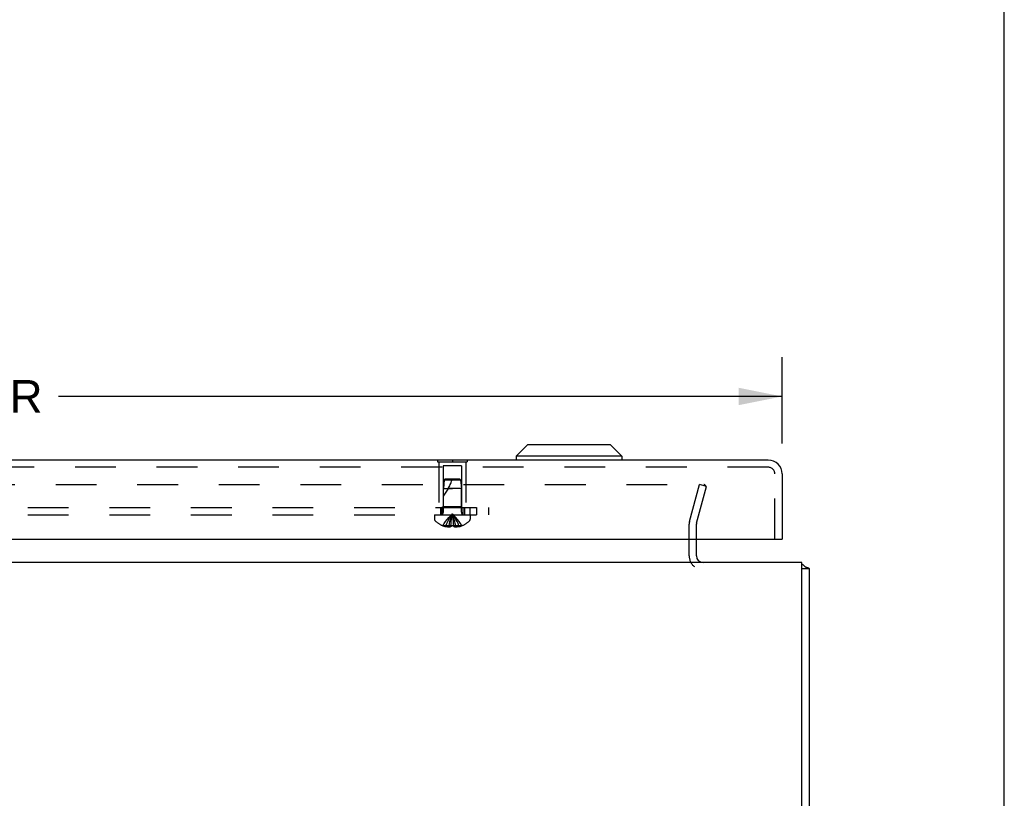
# Model space of a CAD drawing. Header units: inches. Extents: x 0 to 77.3, y 0 to 50.
# Tile 32 of 51: x 67 to 77.3, y 8.1 to 16.2. Entities that reach past the tile are written whole.
import ezdxf

# ---------------------------------------------------------------- set-up
doc = ezdxf.new("R2010")
doc.units = ezdxf.units.IN
doc.header["$LTSCALE"] = 4.25
doc.header["$MEASUREMENT"] = 0
doc.linetypes.add('HIDDEN', pattern=[0.2, 0.1, -0.1])
doc.layers.get('0').update_dxf_attribs({"linetype": 'CONTINUOUS'})
for name, color, linetype in [('DEFAULT_2', 8, 'HIDDEN'), ('DIMENSIONS', 7, 'CONTINUOUS'), ('REAR_DOOR', 7, 'CONTINUOUS'), ('SUBPANEL', 7, 'CONTINUOUS')]:
    doc.layers.add(name, color=color, linetype=linetype)
doc.styles.get("Standard").update_dxf_attribs({"font": 'arial.ttf'})
doc.dimstyles.new('DIMSTYLE_1', dxfattribs={"dimtxt": 0.340909, "dimasz": 0.454545, "dimexe": 0.09, "dimexo": 0.07, "dimgap": 0.0375, "dimtad": 0, "dimtih": 1, "dimtoh": 1, "dimzin": 4, "dimdsep": 46, "dimtxsty": 'Standard', "dimblk": '_FILLED', "dimblk1": '_FILLED', "dimblk2": '_FILLED', "dimcen": 0.09, "dimadec": 3, "dimazin": 1, "dimtfac": 1, "dimtdec": 3, "dimtofl": 0, "dimtmove": 0, "dimatfit": 3, "dimldrblk": '_FILLED', "dimfxl": 0, "dimtolj": 1, "dimtzin": 4, "dimarcsym": 0})

# ---------------------------------------------------------------- blocks, each defined once
blk = doc.blocks.new('_FILLED')
at = {"color": 0, "linetype": 'ByBlock'}
blk.add_solid([(0, 0), (-1, 0.2), (-1, -0.2)], dxfattribs=at)
blk = doc.blocks.new('*D4')
at = {"layer": 'DIMENSIONS', "color": 2, "linetype": 'Continuous'}
for p, q in [((55.332, 11.819), (55.332, 12.719)), ((74.957, 11.819), (74.957, 12.719)), ((55.332, 12.309), (62.873, 12.309)), ((74.957, 12.309), (67.416, 12.309))]:
    blk.add_line(p, q, dxfattribs=at)
at = {"layer": 'DIMENSIONS', "color": 2, "linetype": 'Continuous', "xscale": 0.4545454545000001, "yscale": 0.4545454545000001, "zscale": 0.4545454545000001, "rotation": 180}
blk.add_blockref('_FILLED', (55.332, 12.309), dxfattribs=at)
at = {"layer": 'DIMENSIONS', "color": 2, "linetype": 'Continuous', "xscale": 0.4545454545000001, "yscale": 0.4545454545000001, "zscale": 0.4545454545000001}
blk.add_blockref('_FILLED', (74.957, 12.309), dxfattribs=at)
at = {"layer": 'DIMENSIONS', "color": 2, "linetype": 'Continuous', "insert": (65.145, 12.48), "char_height": 0.34091, "width": 4.20243, "attachment_point": 2, "line_spacing_factor": 0.9}
blk.add_mtext('19.63 REAR DOOR', dxfattribs=at)

msp = doc.modelspace()

# ---------------------------------------------------------------- linework, layer by layer
at = {"color": 7, "linetype": 'Continuous'}
for p, q in [((77.272727, 0), (77.272727, 50)), ((75.162798, 10.514449), (75.237798, 10.514449)), ((75.241798, 9.495949), (75.237798, 9.495949)), ((75.241798, 9.158949), (75.241798, 9.495949)), ((75.241798, 9.158949), (75.237798, 9.158949))]:
    msp.add_line(p, q, dxfattribs=at)
at = {"color": 3, "linetype": 'Continuous'}
for p, q in [((74.062798, 10.647449), (74.062798, 10.820371)), ((75.162798, 10.577449), (55.312798, 10.577449)), ((75.162798, 4.982449), (75.162798, 10.577449)), ((75.237798, 10.514449), (75.237798, 4.982449))]:
    msp.add_line(p, q, dxfattribs=at)
for points in [[(75.194612, 10.535691), (75.195697, 10.534708), (75.196966, 10.533733), (75.198431, 10.53277), (75.200085, 10.531833), (75.201914, 10.530932), (75.203902, 10.530072), (75.20603, 10.529254), (75.208258, 10.528483), (75.210539, 10.527761), (75.21284, 10.527081), (75.215119, 10.526442), (75.219555, 10.525239)], [(75.219555, 10.525239), (75.221663, 10.524663), (75.223661, 10.524098), (75.225525, 10.523543), (75.227206, 10.523007), (75.228787, 10.522458), (75.230357, 10.521853), (75.231795, 10.521225), (75.233027, 10.520604), (75.23409, 10.519979), (75.234993, 10.519351), (75.235751, 10.518716), (75.23638, 10.518069), (75.236887, 10.517405), (75.23728, 10.516719), (75.237564, 10.516004), (75.237738, 10.515247), (75.237798, 10.514449)]]:
    msp.add_lwpolyline(points, dxfattribs=at)
for centre, radius, start, end in [((74.132798, 10.647449), 0.07, 180, 270), ((75.092798, 10.432449), 0.145, 45.398622, 61.1264129)]:
    msp.add_arc(centre, radius, start, end, dxfattribs=at)
at = {"layer": 'DEFAULT_2', "color": 8, "linetype": 'HIDDEN'}
for p, q in [((56.335375, 11.389957), (74.14022, 11.389957)), ((73.991716, 11.005664), (74.094687, 11.389957)), ((74.06416, 10.986252), (74.167132, 11.370546)), ((74.167132, 11.370546), (74.094687, 11.389957)), ((74.142043, 11.389876), (74.14022, 11.389957)), ((73.987798, 10.647449), (73.987798, 10.975899)), ((74.062798, 10.820371), (74.062798, 10.975899))]:
    msp.add_line(p, q, dxfattribs=at)
for points in [[(74.159793, 11.374606), (74.15934, 11.376306), (74.158727, 11.37796), (74.157963, 11.379553), (74.157051, 11.381072), (74.156001, 11.382506), (74.15482, 11.383841), (74.153519, 11.385067), (74.152107, 11.386174), (74.150598, 11.387153), (74.149003, 11.387994), (74.147335, 11.388693), (74.145608, 11.389242), (74.143837, 11.389639), (74.142043, 11.389876)], [(74.160219, 11.370637), (74.160176, 11.369365), (74.159975, 11.367627), (74.159609, 11.3659)], [(74.159793, 11.374606), (74.160086, 11.372872), (74.160213, 11.371121), (74.160219, 11.370637)]]:
    msp.add_lwpolyline(points, dxfattribs=at)
for centre, radius, start, end in [((74.102798, 10.975899), 0.115, 165, 180), ((74.102798, 10.975899), 0.04, 165, 180), ((74.132798, 10.647449), 0.145, 180, 231.2450787)]:
    msp.add_arc(centre, radius, start, end, dxfattribs=at)
at = {"layer": 'REAR_DOOR', "color": 7, "linetype": 'Continuous'}
for p, q in [((72.302427, 11.802851), (72.184317, 11.684741)), ((73.168564, 11.802851), (72.302433, 11.802851)), ((73.168569, 11.802851), (73.286679, 11.684741)), ((71.363798, 11.649371), (71.675798, 11.649371)), ((71.363798, 11.649371), (71.363798, 11.645371)), ((71.519798, 11.649371), (71.519798, 11.645371)), ((71.675798, 11.649371), (71.675798, 11.645371)), ((73.286679, 11.684741), (72.184317, 11.684741)), ((72.184317, 11.684741), (72.184317, 11.645371)), ((73.286679, 11.684741), (73.286679, 11.645371)), ((74.942298, 10.820371), (74.957298, 10.820371))]:
    msp.add_line(p, q, dxfattribs=at)
at = {"layer": 'REAR_DOOR', "color": 3, "linetype": 'Continuous'}
for p, q in [((74.812298, 11.645371), (55.477298, 11.645371)), ((74.957298, 11.500371), (74.957298, 10.820371)), ((55.347298, 10.820371), (74.942298, 10.820371))]:
    msp.add_line(p, q, dxfattribs=at)
at = {"layer": 'REAR_DOOR', "color": 8, "linetype": 'HIDDEN'}
for p, q in [((71.363798, 11.645371), (71.363798, 11.628371)), ((71.363798, 11.628371), (71.675798, 11.628371)), ((71.379798, 11.628371), (71.379798, 11.149371)), ((71.519798, 11.645371), (71.519798, 11.628371)), ((71.659798, 11.628371), (71.659798, 11.149371)), ((71.675798, 11.645371), (71.675798, 11.628371)), ((74.812298, 11.570371), (55.477298, 11.570371)), ((71.614798, 11.586871), (71.424798, 11.586871)), ((71.424798, 11.586871), (71.424798, 11.159371)), ((71.614798, 11.586871), (71.614798, 11.159371)), ((74.882298, 10.820371), (74.882298, 11.500371)), ((71.434803, 11.43942), (71.425798, 11.349367)), ((71.445798, 11.449371), (71.434803, 11.43942)), ((71.434803, 11.43942), (71.604792, 11.43942)), ((71.445798, 11.449371), (71.593797, 11.449371)), ((71.593797, 11.449371), (71.604792, 11.43942)), ((71.604792, 11.43942), (71.613797, 11.349371)), ((71.425798, 11.349367), (71.519798, 11.349371)), ((71.425798, 11.102571), (71.425798, 11.349367)), ((71.519798, 11.349371), (71.477794, 11.349367)), ((71.613798, 11.349371), (71.519798, 11.349371)), ((71.613798, 11.102571), (71.613798, 11.349371)), ((71.379798, 11.149371), (71.659798, 11.149371)), ((71.424798, 11.159371), (71.414798, 11.149371)), ((71.614798, 11.159371), (71.424798, 11.159371)), ((71.614797, 11.159371), (71.624797, 11.149371)), ((71.333298, 11.074371), (71.706298, 11.074371)), ((71.333298, 11.074371), (71.333298, 11.027821)), ((71.504298, 10.961014), (71.506468, 10.983487)), ((71.528351, 11.025684), (71.525662, 11.046172)), ((71.530845, 11.00472), (71.528328, 11.025867)), ((71.53316, 10.983164), (71.530816, 11.004972)), ((71.535298, 10.961014), (71.533127, 10.983487)), ((71.706298, 11.074371), (71.706298, 11.027821)), ((71.420531, 10.961412), (71.420296, 10.961015)), ((71.421512, 10.961014), (71.420531, 10.961412)), ((71.504298, 10.961014), (71.421512, 10.961014)), ((71.451298, 10.961014), (71.451298, 10.950966)), ((71.484898, 10.961014), (71.484898, 10.946065)), ((71.504298, 10.961014), (71.504334, 10.961412)), ((71.504298, 10.961014), (71.504298, 10.950966)), ((71.504334, 10.961412), (71.506896, 10.961291)), ((71.532698, 10.961291), (71.535261, 10.961412)), ((71.535261, 10.961412), (71.535298, 10.961014)), ((71.618083, 10.961014), (71.535298, 10.961014)), ((71.535298, 10.961014), (71.535298, 10.950966)), ((71.554697, 10.961014), (71.554697, 10.946065)), ((71.588298, 10.961014), (71.588298, 10.950966)), ((71.619064, 10.961412), (71.618083, 10.961014)), ((71.619299, 10.961015), (71.619064, 10.961412))]:
    msp.add_line(p, q, dxfattribs=at)
for points in [[(71.420531, 10.961412), (71.434228, 10.983487), (71.449063, 11.004972), (71.465038, 11.025867), (71.482152, 11.046172), (71.500405, 11.065888), (71.519798, 11.085014)], [(71.451298, 10.961014), (71.460742, 10.983164), (71.470975, 11.00472), (71.481998, 11.025684), (71.493809, 11.046054), (71.506409, 11.065831), (71.519798, 11.085014)], [(71.484898, 10.961014), (71.48971, 10.983164), (71.494924, 11.00472), (71.500539, 11.025684), (71.506557, 11.046054), (71.512976, 11.065831), (71.519798, 11.085014)], [(71.506435, 10.983164), (71.508779, 11.004972), (71.511267, 11.025867), (71.513933, 11.046172), (71.516777, 11.065888), (71.519798, 11.085014)], [(71.50875, 11.00472), (71.511244, 11.025684), (71.513917, 11.046054), (71.516768, 11.065831), (71.519798, 11.085014)], [(71.619064, 10.961412), (71.605367, 10.983487), (71.590532, 11.004972), (71.574557, 11.025867), (71.557443, 11.046172), (71.53919, 11.065888), (71.519798, 11.085014)], [(71.588298, 10.961014), (71.578853, 10.983164), (71.56862, 11.00472), (71.557597, 11.025684), (71.545786, 11.046054), (71.533186, 11.065831), (71.519798, 11.085014)], [(71.554697, 10.961014), (71.549885, 10.983164), (71.544671, 11.00472), (71.539056, 11.025684), (71.533038, 11.046054), (71.526619, 11.065831), (71.519798, 11.085014)], [(71.525678, 11.046054), (71.522827, 11.065831), (71.519798, 11.085014)], [(71.525662, 11.046172), (71.522818, 11.065888), (71.519798, 11.085014)], [(71.484898, 10.946065), (71.480709, 10.94635), (71.476514, 10.946729), (71.472312, 10.9472), (71.468105, 10.947765), (71.463897, 10.948424), (71.45969, 10.949177), (71.455491, 10.950025), (71.451298, 10.950966)], [(71.504298, 10.950966), (71.501722, 10.949971), (71.499197, 10.949093), (71.496724, 10.948337), (71.494297, 10.947691), (71.491914, 10.947146), (71.48956, 10.946698), (71.48722, 10.946336), (71.484898, 10.946065)], [(71.519798, 10.961014), (71.517203, 10.961025), (71.514617, 10.961059), (71.512037, 10.961114), (71.509464, 10.961192), (71.506897, 10.961291), (71.504334, 10.961412)], [(71.509462, 10.961192), (71.512035, 10.961114), (71.514616, 10.961059)], [(71.535261, 10.961412), (71.532699, 10.961291), (71.530133, 10.961192), (71.52756, 10.961114), (71.524979, 10.961059), (71.522393, 10.961025), (71.519798, 10.961014)], [(71.524978, 10.961059), (71.527558, 10.961114), (71.530131, 10.961192)], [(71.554697, 10.946065), (71.552375, 10.946336), (71.550035, 10.946698), (71.547682, 10.947146), (71.545298, 10.947691), (71.542871, 10.948337), (71.540398, 10.949093), (71.537873, 10.949971), (71.535298, 10.950966)], [(71.588298, 10.950966), (71.584104, 10.950025), (71.579905, 10.949177), (71.575698, 10.948424), (71.57149, 10.947765), (71.567283, 10.9472), (71.563081, 10.946729), (71.558886, 10.94635), (71.554697, 10.946065)]]:
    msp.add_lwpolyline(points, dxfattribs=at)
at = {"layer": 'REAR_DOOR', "color": 3, "linetype": 'Continuous'}
msp.add_arc((74.812298, 11.500371), 0.145, 0, 90, dxfattribs=at)
at = {"layer": 'REAR_DOOR', "color": 8, "linetype": 'HIDDEN'}
for centre, radius, start, end in [((74.812298, 11.500371), 0.07, 0, 90), ((70.974555, 11.619564), 0.571188, 322.1862365, 342.6646356), ((71.397598, 11.102571), 0.0282, 270, 360), ((71.641998, 11.102571), 0.0282, 180, 270), ((71.353298, 11.027821), 0.02, 180, 226.4862049), ((71.519798, 11.20319), 0.26182, 226.4862049, 247.6387144), ((71.519798, 11.20319), 0.26182, 292.3612856, 313.5137951), ((71.686298, 11.027821), 0.02, 313.5137951, 360), ((71.519798, 11.20319), 0.261361, 247.910623, 254.8058882), ((71.519798, 11.20319), 0.261361, 285.1941118, 292.089377)]:
    msp.add_arc(centre, radius, start, end, dxfattribs=at)
at = {"layer": 'SUBPANEL', "color": 8, "linetype": 'HIDDEN'}
for p, q in [((56.894798, 11.149371), (71.894798, 11.149371)), ((71.394798, 11.149371), (71.394798, 11.074371)), ((71.410798, 11.149371), (71.410798, 11.074371)), ((71.628798, 11.149371), (71.628798, 11.074371)), ((71.644798, 11.149371), (71.644798, 11.074371)), ((71.700798, 11.149371), (71.700798, 11.074371)), ((71.769798, 11.149371), (71.769798, 11.074371)), ((71.894798, 11.149371), (71.894798, 11.074371)), ((56.894798, 11.074371), (71.894798, 11.074371))]:
    msp.add_line(p, q, dxfattribs=at)

# ---------------------------------------------------------------- dimensions: what is measured, and where the dimension line sits
at = {"layer": 'DIMENSIONS', "color": 2, "linetype": 'Continuous'}
dim = msp.add_linear_dim(base=(74.9572975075, 12.3094398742), p1=(55.3322975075, 11.7485524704), p2=(74.9572975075, 11.7485524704), text='<> REAR DOOR', dimstyle='DIMSTYLE_1', dxfattribs=at)
dim.commit()
dim.dimension.update_dxf_attribs({"geometry": '*D4', "text_midpoint": (65.1447975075, 12.3094398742), "dimtype": 160})

doc.saveas('drawing.dxf')
